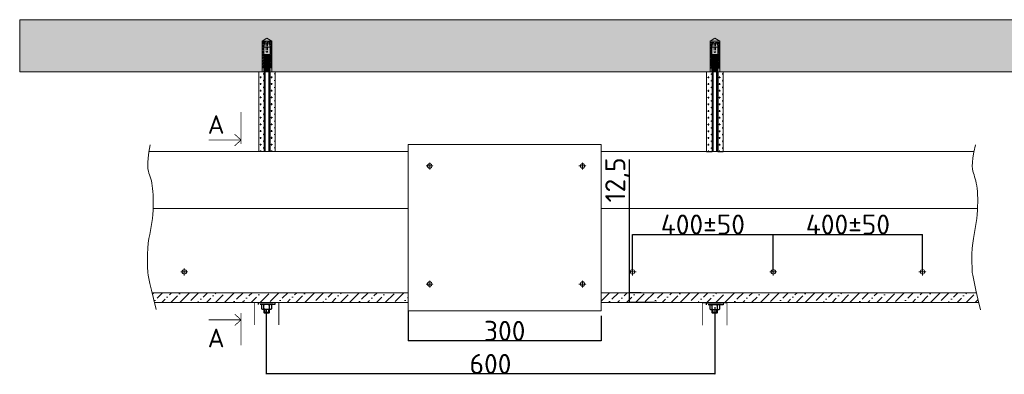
# Model space of a CAD drawing. Header units: millimetres. Extents: x 2030 to 99017, y 1212 to 75656.
# Tile 9 of 72: x 43821 to 64814, y 21683 to 29242. Entities that reach past the tile are written whole.
import ezdxf

# ---------------------------------------------------------------- set-up
doc = ezdxf.new("R2010")
doc.units = ezdxf.units.MM
doc.linetypes.add('CENTER', pattern=[50.8, 31.75, -6.35, 6.35, -6.35])
doc.linetypes.add('HIDDEN2', pattern=[4.7625, 3.175, -1.5875])
for name, color, linetype, lineweight in [('01_Техстронг Плита', 32, 'Continuous', 9), ('02_Техстронг Профиль', 7, 'Continuous', 9), ('Расходные материалы', 252, 'Continuous', 9)]:
    doc.layers.add(name, color=color, linetype=linetype, lineweight=lineweight)
for name, color, linetype, lineweight, true_color in [('Анкеры и саморезы', 7, 'Continuous', 9, 0x000000), ('Размеры и выноски', 7, 'Continuous', 9, 0x000000), ('Строительные конструкции', 7, 'Continuous', 9, 0x000000), ('Шпильки', 7, 'Continuous', 9, 0x000000)]:
    doc.layers.add(name, color=color, linetype=linetype, lineweight=lineweight, true_color=true_color)
doc.styles.add('ISOCPEUR', font='isocpeur.ttf')
doc.styles.add('MPM', font='isocpeur.ttf')
doc.dimstyles.new('ISO-25', dxfattribs={"dimtxt": 2.5, "dimasz": 2.5, "dimexe": 1.25, "dimexo": 0.625, "dimtad": 1, "dimtxsty": 'Standard', "dimcen": 2.5, "dimadec": 0, "dimazin": 0, "dimtfac": 1, "dimtmove": 0, "dimatfit": 3, "dimfxl": 1, "dimarcsym": 0})

# ---------------------------------------------------------------- blocks, each defined once
blk = doc.blocks.new('_Oblique')
at = {"color": 0, "linetype": 'ByBlock', "lineweight": -2}
blk.add_line((-0.5, -0.5), (0.5, 0.5), dxfattribs=at)
blk = doc.blocks.new('*D510')
at = {"layer": 'Defpoints', "color": 0, "transparency": 16777216}
for p in [(52105, 23037), (56220, 22932), (52105, 22396)]:
    blk.add_point(p, dxfattribs=at)
at = {"layer": 'Размеры и выноски', "color": 0, "lineweight": -2, "transparency": 16777216}
for p, q in [((52105, 23037), (52105, 22395)), ((56220, 22931), (56220, 22395)), ((56220, 22396), (52105, 22396))]:
    blk.add_line(p, q, dxfattribs=at)
at = {"layer": 'Размеры и выноски', "color": 0, "lineweight": -2, "transparency": 16777216, "xscale": 2.5, "yscale": 2.5, "zscale": 2.5, "rotation": 180}
blk.add_blockref('_Oblique', (52105, 22396), dxfattribs=at)
at = {"layer": 'Размеры и выноски', "color": 0, "lineweight": -2, "transparency": 16777216, "xscale": 2.5, "yscale": 2.5, "zscale": 2.5}
blk.add_blockref('_Oblique', (56220, 22396), dxfattribs=at)
at = {"layer": 'Размеры и выноски', "color": 0, "transparency": 16777216, "insert": (54162, 22609), "char_height": 250, "attachment_point": 5, "style": 'ISOCPEUR'}
blk.add_mtext('{\\H1.70293x;300}', dxfattribs=at)
blk = doc.blocks.new('*D505')
at = {"layer": 'Defpoints', "color": 0, "transparency": 16777216}
for p in [(56825, 23422), (57073, 23422), (57410, 23216)]:
    blk.add_point(p, dxfattribs=at)
at = {"layer": 'Размеры и выноски', "color": 0, "lineweight": -2, "transparency": 16777216}
for p, q in [((56825, 23422), (56825, 26263)), ((57072, 23422), (56824, 23422)), ((56825, 23216), (56825, 23422)), ((57409, 23216), (56824, 23216)), ((56825, 23216), (56825, 23213))]:
    blk.add_line(p, q, dxfattribs=at)
at = {"layer": 'Размеры и выноски', "color": 0, "lineweight": -2, "transparency": 16777216, "xscale": 2.5, "yscale": 2.5, "zscale": 2.5}
for p, rotation in [((56825, 23422), 270), ((56825, 23216), 90)]:
    blk.add_blockref('_Oblique', p, dxfattribs=dict(at, rotation=rotation))
at = {"layer": 'Размеры и выноски', "color": 0, "transparency": 16777216, "insert": (56569, 25826), "char_height": 250, "attachment_point": 5, "rotation": 90, "style": 'ISOCPEUR'}
blk.add_mtext('{\\H1.70293x;12,5}', dxfattribs=at)
blk = doc.blocks.new('*D506')
at = {"layer": 'Defpoints', "color": 0, "transparency": 16777216}
for p in [(59888, 24662), (56885, 23860), (59888, 23868)]:
    blk.add_point(p, dxfattribs=at)
at = {"layer": 'Размеры и выноски', "color": 0, "lineweight": -2, "transparency": 16777216}
for p, q in [((56885, 23861), (56885, 24663)), ((56885, 24662), (59888, 24662)), ((59888, 23868), (59888, 24663))]:
    blk.add_line(p, q, dxfattribs=at)
at = {"layer": 'Размеры и выноски', "color": 0, "lineweight": -2, "transparency": 16777216, "xscale": 2.5, "yscale": 2.5, "zscale": 2.5, "rotation": 180}
blk.add_blockref('_Oblique', (56885, 24662), dxfattribs=at)
at = {"layer": 'Размеры и выноски', "color": 0, "lineweight": -2, "transparency": 16777216, "xscale": 2.5, "yscale": 2.5, "zscale": 2.5}
blk.add_blockref('_Oblique', (59888, 24662), dxfattribs=at)
at = {"layer": 'Размеры и выноски', "color": 0, "transparency": 16777216, "insert": (58387, 24876), "char_height": 250, "width": 288, "attachment_point": 5, "style": 'ISOCPEUR'}
blk.add_mtext('{\\H1.70293x;400\\A1;±50}', dxfattribs=at)
blk = doc.blocks.new('*D507')
at = {"layer": 'Defpoints', "color": 0, "transparency": 16777216}
for p in [(63071, 24662), (59888, 23868), (63071, 23868)]:
    blk.add_point(p, dxfattribs=at)
at = {"layer": 'Размеры и выноски', "color": 0, "lineweight": -2, "transparency": 16777216}
for p, q in [((59888, 23868), (59888, 24664)), ((59888, 24662), (63071, 24662)), ((63071, 23868), (63071, 24664))]:
    blk.add_line(p, q, dxfattribs=at)
at = {"layer": 'Размеры и выноски', "color": 0, "lineweight": -2, "transparency": 16777216, "xscale": 2.5, "yscale": 2.5, "zscale": 2.5, "rotation": 180}
blk.add_blockref('_Oblique', (59888, 24662), dxfattribs=at)
at = {"layer": 'Размеры и выноски', "color": 0, "lineweight": -2, "transparency": 16777216, "xscale": 2.5, "yscale": 2.5, "zscale": 2.5}
blk.add_blockref('_Oblique', (63071, 24662), dxfattribs=at)
at = {"layer": 'Размеры и выноски', "color": 0, "transparency": 16777216, "insert": (61480, 24876), "char_height": 250, "attachment_point": 5, "style": 'ISOCPEUR'}
blk.add_mtext('{\\H1.70293x;400\\A1;±50}', dxfattribs=at)
blk = doc.blocks.new('*U478')
at = {"layer": 'Анкеры и саморезы', "lineweight": 5, "true_color": 0x939598}
h = blk.add_hatch(dxfattribs=at)
h.set_pattern_fill('STEEL', color=252, scale=0.8)
h.set_pattern_definition([(45, (-16380.2264, 15704.676), (-1.79605122, 1.79605122), []), (45, (-16380.2264, 15705.946), (-1.79605122, 1.79605122), [])])
h.paths.add_polyline_path([(-4, 30.6), (-2.9, 36.7), (-5.8, 36.7), (-5.8, 4.7), (-4, 4.7)])
h.paths.add_polyline_path([(5.8, 36.7), (2.9, 36.7), (4, 30.6), (4, 4.7), (5.8, 4.7)])
at = {"layer": 'Анкеры и саморезы', "color": 252, "lineweight": 5, "true_color": 0x939598}
for p, q in [((6, 38.3), (-6, 38.3)), ((-5.8, 36.7), (-5.8, 4.7)), ((-0.8, 36.7), (-5.8, 36.7)), ((-4, 30.6), (-4, 4.7)), ((-3.9, 30.6), (3.9, 30.6)), ((-3.1, 35), (3.1, 35)), ((-0.8, 36.7), (-0.8, 35)), ((5.8, 36.7), (0.8, 36.7)), ((0.8, 36.7), (0.8, 35)), ((4, 30.6), (4, 4.7)), ((5.8, 36.7), (5.8, 4.7)), ((-4, 24.3), (-5.8, 24.3)), ((-4, 19.2), (-3.6, 19.5)), ((-4, 19.2), (-3.4, 18.9)), ((-4, 18), (-3.4, 18.4)), ((-4, 18), (-3.4, 17.7)), ((-4, 16.8), (-3.4, 17.2)), ((-4, 16.8), (-3.4, 16.5)), ((-4, 15.6), (-3.4, 16)), ((-4, 15.6), (-3.4, 15.3)), ((-4, 14.4), (-3.4, 14.8)), ((-4, 14.4), (-3.4, 14.1)), ((-4, 13.2), (-3.4, 13.6)), ((-4, 13.2), (-3.4, 12.9)), ((-4, 12), (-3.4, 12.4)), ((3.9, 21.5), (-3.9, 21.5)), ((-3.4, 18.4), (-3.4, 18.9)), ((-3.4, 17.2), (-3.4, 17.7)), ((-3.4, 16), (-3.4, 16.5)), ((-3.4, 14.8), (-3.4, 15.3)), ((-3.4, 13.6), (-3.4, 14.1)), ((-3.4, 12.4), (-3.4, 12.9)), ((3.4, 19), (3.4, 19.5)), ((4, 18.6), (3.4, 19)), ((4, 18.6), (3.4, 18.3)), ((3.4, 17.8), (3.4, 18.3)), ((4, 17.4), (3.4, 17.8)), ((4, 17.4), (3.4, 17.1)), ((3.4, 16.6), (3.4, 17.1)), ((4, 16.2), (3.4, 16.6)), ((4, 16.2), (3.4, 15.9)), ((3.4, 15.4), (3.4, 15.9)), ((4, 15), (3.4, 15.4)), ((4, 15), (3.4, 14.7)), ((3.4, 14.2), (3.4, 14.7)), ((4, 13.8), (3.4, 14.2)), ((4, 13.8), (3.4, 13.5)), ((3.4, 13), (3.4, 13.5)), ((4, 12.6), (3.4, 13)), ((4, 12.6), (3.4, 12.3)), ((3.4, 11.8), (3.4, 12.3)), ((4, 24.3), (5.8, 24.3)), ((-3.8, 4.7), (-6, 4.7)), ((-4, 12), (-3.4, 11.7)), ((-4, 10.8), (-3.4, 11.2)), ((-4, 10.8), (-3.4, 10.5)), ((-4, 9.6), (-3.4, 10)), ((-4, 9.6), (-3.4, 9.3)), ((-4, 8.4), (-3.4, 8.8)), ((-4, 8.4), (-3.4, 8.1)), ((-4, 7.2), (-3.4, 7.6)), ((-4, 7.2), (-3.4, 6.9)), ((-4, 6), (-3.4, 6.4)), ((-4, 6), (-3.4, 5.7)), ((-4, 4.8), (-3.4, 5.2)), ((-4, 4.8), (-3.4, 4.5)), ((-4, 3.6), (-3.4, 4)), ((-4, 3.6), (-3.4, 3.3)), ((-4, 2.4), (-3.4, 2.8)), ((-4, 2.4), (-3.4, 2.1)), ((-4, 1.2), (-3.4, 1.6)), ((-4, 1.2), (-3.4, 0.9)), ((-4, 0), (-3.4, 0.4)), ((-4, 0), (-3.9, 0)), ((-3.4, 11.2), (-3.4, 11.7)), ((-3.4, 10), (-3.4, 10.5)), ((-3.4, 8.8), (-3.4, 9.3)), ((-3.4, 7.6), (-3.4, 8.1)), ((-3.4, 6.4), (-3.4, 6.9)), ((-3.4, 5.2), (-3.4, 5.7)), ((-3.4, 4), (-3.4, 4.5)), ((-3.4, 2.8), (-3.4, 3.3)), ((-3.4, 1.6), (-3.4, 2.1)), ((-3.4, 0.4), (-3.4, 0.9)), ((4, 11.4), (3.4, 11.8)), ((4, 11.4), (3.4, 11.1)), ((3.4, 10.6), (3.4, 11.1)), ((4, 10.2), (3.4, 10.6)), ((4, 10.2), (3.4, 9.9)), ((3.4, 9.4), (3.4, 9.9)), ((4, 9), (3.4, 9.4)), ((4, 9), (3.4, 8.7)), ((3.4, 8.2), (3.4, 8.7)), ((4, 7.8), (3.4, 8.2)), ((4, 7.8), (3.4, 7.5)), ((3.4, 7), (3.4, 7.5)), ((4, 6.6), (3.4, 7)), ((4, 6.6), (3.4, 6.3)), ((3.4, 5.8), (3.4, 6.3)), ((4, 5.4), (3.4, 5.8)), ((4, 5.4), (3.4, 5.1)), ((3.4, 4.6), (3.4, 5.1)), ((6, 4.7), (3.4, 4.7)), ((4, 4.2), (3.4, 4.6)), ((4, 4.2), (3.4, 3.9)), ((3.4, 3.4), (3.4, 3.9)), ((4, 3), (3.4, 3.4)), ((4, 3), (3.4, 2.7)), ((3.4, 2.2), (3.4, 2.7)), ((4, 1.8), (3.4, 2.2)), ((4, 1.8), (3.4, 1.5)), ((3.4, 1), (3.4, 1.5)), ((4, 0.6), (3.4, 1)), ((4, 0.6), (3.4, 0.3)), ((3.4, 0), (3.4, 0.3))]:
    blk.add_line(p, q, dxfattribs=at)
at = {"layer": 'Анкеры и саморезы', "color": 252, "lineweight": 5, "true_color": 0x939598, "extrusion": (1.22461e-16, 5.99869e-32, -1)}
for p, q in [((-4, 30.6), (-2.9, 36.7)), ((-3.9, 30.6), (-3.1, 35)), ((-3.9, 21.5), (-3.9, 30.6)), ((2.9, 36.7), (4, 30.6)), ((3.1, 35), (3.9, 30.6)), ((3.9, 30.6), (3.9, 21.5)), ((-2.6, 20.7), (-3.9, 21.5)), ((2.6, 20.3), (-2.6, 20.3)), ((3.9, 21.5), (2.6, 20.7))]:
    blk.add_line(p, q, dxfattribs=at)
at = {"layer": 'Анкеры и саморезы', "color": 252, "linetype": 'HIDDEN2', "lineweight": 5, "true_color": 0x939598}
for p, q in [((-0.8, 35), (-0.8, 25.1)), ((0.8, 35), (0.8, 25.1))]:
    blk.add_line(p, q, dxfattribs=at)
at = {"layer": 'Анкеры и саморезы', "color": 252, "lineweight": 5, "true_color": 0x939598, "extrusion": (-1.22461e-16, 4.49903e-32, -1)}
for p, q in [((4, 18.6), (-4, 18)), ((4, 17.4), (-4, 16.8)), ((4, 16.2), (-4, 15.6)), ((4, 15), (-4, 14.4)), ((4, 13.8), (-4, 13.2)), ((4, 12.6), (-4, 12)), ((3.4, 19.5), (-3.4, 18.9)), ((3.4, 19.5), (-3.4, 18.9)), ((3.4, 19), (-3.4, 18.4)), ((3.4, 18.3), (-3.4, 17.7)), ((3.4, 17.8), (-3.4, 17.2)), ((3.4, 17.1), (-3.4, 16.5)), ((3.4, 16.6), (-3.4, 16)), ((3.4, 15.9), (-3.4, 15.3)), ((3.4, 15.4), (-3.4, 14.8)), ((3.4, 14.7), (-3.4, 14.1)), ((3.4, 14.2), (-3.4, 13.6)), ((3.4, 13.5), (-3.4, 12.9)), ((3.4, 13), (-3.4, 12.4)), ((3.4, 12.3), (-3.4, 11.7)), ((4, 11.4), (-4, 10.8)), ((4, 10.2), (-4, 9.6)), ((4, 9), (-4, 8.4)), ((4, 7.8), (-4, 7.2)), ((4, 6.6), (-4, 6)), ((4, 5.4), (-4, 4.8)), ((4, 4.2), (-4, 3.6)), ((4, 3), (-4, 2.4)), ((4, 1.8), (-4, 1.2)), ((4, 0.6), (-4, 0)), ((3.4, 11.8), (-3.4, 11.2)), ((3.4, 11.1), (-3.4, 10.5)), ((3.4, 11.1), (-3.4, 10.5)), ((3.4, 10.6), (-3.4, 10)), ((3.4, 9.9), (-3.4, 9.3)), ((3.4, 9.9), (-3.4, 9.3)), ((3.4, 9.4), (-3.4, 8.8)), ((3.4, 8.7), (-3.4, 8.1)), ((3.4, 8.2), (-3.4, 7.6)), ((3.4, 7.5), (-3.4, 6.9)), ((3.4, 7), (-3.4, 6.4)), ((3.4, 6.3), (-3.4, 5.7)), ((3.4, 5.8), (-3.4, 5.2)), ((3.4, 5.1), (-3.4, 4.5)), ((3.4, 4.6), (-3.4, 4)), ((3.4, 3.9), (-3.4, 3.3)), ((3.4, 3.4), (-3.4, 2.8)), ((3.4, 2.7), (-3.4, 2.1)), ((3.4, 2.2), (-3.4, 1.6)), ((3.4, 1.5), (-3.4, 0.9)), ((3.4, 1.5), (-3.4, 0.9)), ((3.4, 1), (-3.4, 0.4)), ((3.4, 0.3), (0.4, 0)), ((3.4, 0.3), (0.4, 0))]:
    blk.add_line(p, q, dxfattribs=at)
at = {"layer": 'Анкеры и саморезы', "color": 252, "lineweight": 5, "true_color": 0x939598, "extrusion": (1.22461e-16, -5.99869e-32, -1)}
for p, q in [((3.4, 19.5), (-3.6, 19.5)), ((-2.6, 20.3), (-3.4, 19.5)), ((2.6, 20.7), (-2.6, 20.7)), ((3.4, 19.5), (2.6, 20.3))]:
    blk.add_line(p, q, dxfattribs=at)
at = {"layer": 'Анкеры и саморезы', "color": 252, "lineweight": 5, "ltscale": 5, "true_color": 0x939598}
blk.add_line((6, 0), (-6, 0), dxfattribs=at)
at = {"layer": 'Анкеры и саморезы', "color": 252, "lineweight": 5, "true_color": 0x939598}
blk.add_lwpolyline([(-6, 0), (-6, 38.3), (0, 41.8), (6, 38.3), (6, 0)], dxfattribs=at)
at = {"layer": 'Анкеры и саморезы', "color": 252, "linetype": 'HIDDEN2', "lineweight": 5, "true_color": 0x939598}
blk.add_arc((0, 25.1), 0.8, 180, 0, dxfattribs=at)
blk = doc.blocks.new('*D509')
at = {"layer": 'Defpoints', "color": 0, "transparency": 16777216}
for p in [(58640, 23116), (49078, 23069), (49078, 21690)]:
    blk.add_point(p, dxfattribs=at)
at = {"layer": 'Размеры и выноски', "color": 0, "lineweight": -2, "transparency": 16777216}
for p, q in [((58640, 23115), (58640, 21689)), ((49078, 23068), (49078, 21689)), ((58640, 21690), (49078, 21690))]:
    blk.add_line(p, q, dxfattribs=at)
at = {"layer": 'Размеры и выноски', "color": 0, "lineweight": -2, "transparency": 16777216, "xscale": 2.5, "yscale": 2.5, "zscale": 2.5, "rotation": 180}
blk.add_blockref('_Oblique', (49078, 21690), dxfattribs=at)
at = {"layer": 'Размеры и выноски', "color": 0, "lineweight": -2, "transparency": 16777216, "xscale": 2.5, "yscale": 2.5, "zscale": 2.5}
blk.add_blockref('_Oblique', (58640, 21690), dxfattribs=at)
at = {"layer": 'Размеры и выноски', "color": 0, "transparency": 16777216, "insert": (53859, 21904), "char_height": 250, "attachment_point": 5, "style": 'ISOCPEUR'}
blk.add_mtext('{\\H1.70293x;600}', dxfattribs=at)

msp = doc.modelspace()

# ---------------------------------------------------------------- hatches: boundary and pattern name
at = {"layer": '01_Техстронг Плита', "ltscale": 4}
h = msp.add_hatch(dxfattribs=at)
h.set_pattern_fill('ANSI36', color=32, scale=42.429359, angle=-180, style=0)
h.set_pattern_definition([(225, (-72436.46, -64067.98), (-71.44247, -261.95573), [336.78304, -67.3566, 0, -67.3566])])
edge = h.paths.add_edge_path()
edge.add_line((52104.756, 23422.15), (46642.718, 23422.15))
edge.add_spline(control_points=[(46642.718, 23422.15), (46645.505, 23410.356), (46648.377, 23398.258), (46651.335, 23385.848)], knot_values=[4.13882252, 4.13882252, 4.13882252, 4.13882252, 4.143279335, 4.143279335, 4.143279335, 4.143279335], degree=3, periodic=0)
edge.add_spline(control_points=[(46651.335, 23385.848), (46663.539, 23334.656), (46677.224, 23278.14), (46692.577, 23215.631)], knot_values=[4.143279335, 4.143279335, 4.143279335, 4.143279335, 4.161663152, 4.161663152, 4.161663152, 4.161663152], degree=3, periodic=0)
edge.add_line((46692.577, 23215.631), (52104.756, 23215.631))
edge.add_line((52104.756, 23215.631), (52104.756, 23422.15))
edge = h.paths.add_edge_path()
edge.add_spline(control_points=[(64270.594, 23215.631), (64251.533, 23293.293), (64235.041, 23361.705), (64220.764, 23422.15)], knot_values=[4.138412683, 4.138412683, 4.138412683, 4.138412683, 4.161159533, 4.161159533, 4.161159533, 4.161159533], degree=3, periodic=0)
edge.add_line((64220.764, 23422.15), (56216.395, 23422.15))
edge.add_line((56216.395, 23422.15), (56216.395, 23215.631))
edge.add_line((56216.395, 23215.631), (64270.594, 23215.631))
at = {"layer": 'Строительные конструкции'}
h = msp.add_hatch(dxfattribs=at)
h.set_pattern_fill('AR-CONC', color=256, scale=4.774714)
h.set_pattern_definition([(50, (-1051855.6, 220042.26), (869.8798, -76.1046), [90.9583, -1000.5414]), (355, (-1051855.6, 220042.3), (-168.2773, 912.2419), [72.76665, -800.4359]), (100.451445, (-1051783.1, 220035.9), (701.6025, 836.1373), [77.3027, -850.3301]), (46.1842, (-1051855.6, 220284.8), (1294.325, -200.7401), [136.4375, -1500.8121]), (96.63556, (-1051747.7, 220268.1), (1133.537, 1181.3891), [115.954, -1275.4963]), (351.18415, (-1051855.6, 220284.8), (1133.537, 1181.3891), [109.1498, -1200.6484]), (21, (-1051734.3, 220224.2), (723.91543, -488.28712), [90.9583, -1000.5414]), (326, (-1051734.3, 220224.2), (295.08704, 879.44495), [72.76665, -800.43314]), (71.451445, (-1051674, 220183.5), (1019.0025, 391.15783), [77.3027, -850.3286]), (37.5, (-1051855.6, 220042.26), (14.7472, 403.72617), [0, -790.73092, 0, -812.56091, 0, -803.46508]), (7.5, (-1051855.6, 220042.26), (319.04481, 478.33364), [0, -463.281, 0, -772.53926, 0, -306.22631]), (327.5, (-1052126.05, 220042.26), (647.40638, -27.35312), [0, -303.19437, 0, -945.96644, 0, -1255.2247]), (317.5, (-1052247.3, 220042.26), (707.27455, 121.40424), [0, -394.15268, 0, -628.21874, 0, -891.39145])])
h.paths.add_polyline_path([(43821.117, 29242.251), (43821.117, 28132.728), (65686.474, 28127.99), (65686.474, 29237.512), (54724.705, 29237.512)])
at = {"layer": 'Шпильки'}
h = msp.add_hatch(dxfattribs=at)
h.set_pattern_fill('CROSS', color=102, scale=11.300158)
h.set_pattern_definition([(0, (-507816.94, -250613.47), (71.756001, 71.756001), [35.878, -107.634002]), (90, (-507799, -250631.41), (-71.756001, 71.756001), [35.878, -107.634002])])
h.paths.add_polyline_path([(48916.438, 26429.228), (49032.677, 26429.228), (49032.677, 28131.825), (48916.438, 28131.825)])
h = msp.add_hatch(dxfattribs=at)
h.set_pattern_fill('CROSS', color=102, scale=11.300158)
h.set_pattern_definition([(0, (-507579.44, -250613.055), (71.756001, 71.756001), [35.878, -107.634002]), (90, (-507561.5, -250630.994), (-71.756001, 71.756001), [35.878, -107.634002])])
h.paths.add_polyline_path([(49153.935, 26429.228), (49270.174, 26429.228), (49270.246, 28131.727), (49154.007, 28131.727)])
h = msp.add_hatch(dxfattribs=at)
h.set_pattern_fill('CROSS', color=102, scale=11.300158)
h.set_pattern_definition([(0, (-498267.516, -250615.744), (71.756001, 71.756001), [35.878, -107.634002]), (90, (-498249.58, -250633.68), (-71.756001, 71.756001), [35.878, -107.634002])])
h.paths.add_polyline_path([(58465.862, 26426.957), (58582.101, 26426.957), (58582.101, 28129.554), (58465.861, 28129.554)])
h = msp.add_hatch(dxfattribs=at)
h.set_pattern_fill('CROSS', color=102, scale=11.300158)
h.set_pattern_definition([(0, (-498030.02, -250615.325), (71.756001, 71.756001), [35.878, -107.634002]), (90, (-498012.08, -250633.264), (-71.756001, 71.756001), [35.878, -107.634002])])
h.paths.add_polyline_path([(58703.358, 26426.957), (58819.598, 26426.957), (58819.67, 28129.456), (58703.43, 28129.456)])

# ---------------------------------------------------------------- linework, layer by layer
at = {"ltscale": 100}
for p, q in [((49154.007, 28132.173), (49033.208, 28132.173)), ((58703.431, 28129.902), (58582.631, 28129.902))]:
    msp.add_line(p, q, dxfattribs=at)
at = {"ltscale": 40}
for p, q in [((49033.208, 28132.173), (49033.208, 26429.228)), ((49048.308, 28132.173), (49048.308, 26429.228)), ((49138.907, 26429.228), (49138.907, 28132.173)), ((49154.007, 28132.173), (49154.007, 26429.228)), ((58582.631, 28129.902), (58582.631, 26426.957)), ((58597.731, 28129.902), (58597.731, 26426.957)), ((58688.331, 26426.957), (58688.331, 28129.902)), ((58703.431, 28129.902), (58703.431, 26426.957))]:
    msp.add_line(p, q, dxfattribs=at)
at = {"linetype": 'HIDDEN2', "ltscale": 100}
for p, q in [((49010.927, 23171.765), (49028.828, 23158.877)), ((49046.729, 23171.765), (49028.828, 23158.877)), ((49028.828, 23081.974), (49028.828, 23158.877)), ((49127.166, 23171.765), (49145.067, 23158.877)), ((49162.969, 23171.765), (49145.067, 23158.877)), ((49145.067, 23081.974), (49145.067, 23158.877)), ((58564.243, 23166.983), (58582.145, 23154.094)), ((58600.046, 23166.983), (58582.145, 23154.094)), ((58582.145, 23077.191), (58582.145, 23154.094)), ((58680.483, 23166.983), (58698.384, 23154.094)), ((58716.285, 23166.983), (58698.384, 23154.094)), ((58698.384, 23077.191), (58698.384, 23154.094)), ((49010.927, 23069.086), (49028.828, 23081.974)), ((49046.729, 23069.086), (49028.828, 23081.974)), ((49127.166, 23069.086), (49145.067, 23081.974)), ((49162.969, 23069.086), (49145.067, 23081.974)), ((58564.243, 23064.303), (58582.145, 23077.191)), ((58600.046, 23064.303), (58582.145, 23077.191)), ((58680.483, 23064.303), (58698.384, 23077.191)), ((58716.285, 23064.303), (58698.384, 23077.191))]:
    msp.add_line(p, q, dxfattribs=at)
at = {"linetype": 'HIDDEN2', "ltscale": 40}
for p, q in [((49026.548, 23069.086), (49026.548, 23003.653)), ((49147.347, 23003.653), (49026.548, 23003.653)), ((49026.548, 23003.653), (49041.648, 22988.553)), ((49041.648, 23069.086), (49041.648, 22988.553)), ((49132.248, 22988.553), (49041.648, 22988.553)), ((49132.248, 22988.553), (49132.248, 23069.086)), ((49147.347, 23003.653), (49132.248, 22988.553)), ((49147.347, 23003.653), (49147.347, 23069.086)), ((58579.865, 23064.303), (58579.865, 22998.87)), ((58700.664, 22998.87), (58579.865, 22998.87)), ((58579.865, 22998.87), (58594.965, 22983.77)), ((58594.965, 23064.303), (58594.965, 22983.77)), ((58685.564, 22983.77), (58594.965, 22983.77)), ((58685.564, 22983.77), (58685.564, 23064.303)), ((58700.664, 22998.87), (58685.564, 22983.77)), ((58700.664, 22998.87), (58700.664, 23064.303))]:
    msp.add_line(p, q, dxfattribs=at)
at = {"color": 7, "lineweight": 50, "const_width": 15.916}
for points in [[(48540.853, 27274.536), (48540.853, 26589.207)], [(48540.853, 26677.142), (47853.465, 26677.142)], [(48540.853, 26677.142), (48404.866, 26799.558)], [(48540.853, 26677.142), (48404.866, 26554.726)], [(48824.895, 23212.032), (49346.527, 23212.032), (49346.527, 22734.56)], [(48824.895, 23212.032), (48824.895, 22734.56)], [(58378.211, 23207.249), (58899.844, 23207.249), (58899.844, 22729.778)], [(58378.211, 23207.249), (58378.211, 22729.778)], [(48540.853, 22843.785), (48404.866, 22966.202)], [(48540.853, 22986.814), (48540.853, 22301.485)], [(48540.853, 22843.785), (47853.465, 22843.785)], [(48540.853, 22843.785), (48404.866, 22721.369)]]:
    msp.add_lwpolyline(points, dxfattribs=at)
at = {"linetype": 'HIDDEN2', "ltscale": 100}
for points in [[(49263.587, 23171.765), (48910.309, 23171.765), (48910.309, 23212.032), (49263.587, 23212.032)], [(48997.639, 23171.765), (48979.738, 23158.877), (48979.738, 23081.974), (48997.639, 23069.086), (49176.256, 23069.086), (49194.157, 23081.974), (49194.157, 23158.877), (49176.256, 23171.765)], [(58816.903, 23166.983), (58463.625, 23166.983), (58463.625, 23207.249), (58816.903, 23207.249)], [(58550.956, 23166.983), (58533.055, 23154.094), (58533.055, 23077.191), (58550.956, 23064.303), (58729.573, 23064.303), (58747.474, 23077.191), (58747.474, 23154.094), (58729.573, 23166.983)]]:
    msp.add_lwpolyline(points, close=True, dxfattribs=at)
at = {"layer": '01_Техстронг Плита', "color": 5, "ltscale": 4}
msp.add_lwpolyline([(56216.395, 23037.18), (52104.756, 23037.18), (52104.756, 26583.911), (56216.395, 26583.911)], close=True, dxfattribs=at)
at = {"layer": '01_Техстронг Плита', "color": 32, "ltscale": 4}
for points in [[(46574.138, 26429.228), (52104.756, 26429.228)], [(56216.395, 26429.228), (64167.384, 26429.228)], [(46665.735, 25219.961), (52104.756, 25220.136)], [(56216.395, 25220.269), (64243.773, 25220.528)], [(52104.756, 23422.15), (46643.59, 23422.15)], [(64220.764, 23422.15), (56216.395, 23422.15)], [(52104.756, 23215.631), (46693.003, 23215.631)], [(46693.003, 23215.631), (52104.756, 23215.631)], [(64270.594, 23215.631), (56216.395, 23215.631)], [(56216.395, 23215.631), (64270.594, 23215.631)]]:
    msp.add_lwpolyline(points, dxfattribs=at)
for points in [[(46600.501, 26574.421), (46514.626, 26112.576), (46595.495, 25961.572), (46688.174, 25570.163), (46651.024, 24799.105), (46513.088, 24381.931), (46558.611, 23750.75), (46729.524, 23066.538)], [(64198.472, 26574.708), (64092.637, 26112.576), (64173.506, 25961.572), (64266.185, 25570.163), (64229.035, 24799.105), (64091.099, 24381.931), (64136.622, 23750.75), (64309.162, 23059.946)]]:
    msp.add_open_spline(points, degree=3, knots=[0, 0, 0, 0, 1, 2, 3, 4, 4.175284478, 4.175284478, 4.175284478, 4.175284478], dxfattribs=at)
at = {"layer": 'Расходные материалы', "color": 253, "linetype": 'CENTER'}
for p, q in [((52487.077, 26123.967), (52640.347, 26123.967)), ((52487.077, 26123.967), (52640.347, 26123.967)), ((52563.712, 26047.332), (52563.712, 26200.602)), ((52563.712, 26047.332), (52563.712, 26200.602)), ((55745.578, 26123.967), (55898.848, 26123.967)), ((55745.578, 26123.967), (55898.848, 26123.967)), ((55822.213, 26047.332), (55822.213, 26200.602)), ((55822.213, 26047.332), (55822.213, 26200.602)), ((47330.041, 23791.224), (47330.041, 23944.494)), ((47330.041, 23791.224), (47330.041, 23944.494)), ((56885.459, 23791.224), (56885.459, 23944.494)), ((56885.459, 23791.224), (56885.459, 23944.494)), ((59888.356, 23791.224), (59888.356, 23944.494)), ((59888.356, 23791.224), (59888.356, 23944.494)), ((63071.499, 23791.224), (63071.499, 23944.494)), ((63071.499, 23791.224), (63071.499, 23944.494)), ((47253.407, 23867.859), (47406.676, 23867.859)), ((47253.407, 23867.859), (47406.676, 23867.859)), ((56808.824, 23867.859), (56962.094, 23867.859)), ((56808.824, 23867.859), (56962.094, 23867.859)), ((59811.721, 23867.859), (59964.991, 23867.859)), ((59811.721, 23867.859), (59964.991, 23867.859)), ((62994.864, 23867.859), (63148.134, 23867.859)), ((62994.864, 23867.859), (63148.134, 23867.859)), ((52487.077, 23606.94), (52640.347, 23606.94)), ((52487.077, 23606.94), (52640.347, 23606.94)), ((52563.712, 23530.305), (52563.712, 23683.574)), ((52563.712, 23530.305), (52563.712, 23683.574)), ((55745.578, 23606.94), (55898.848, 23606.94)), ((55745.578, 23606.94), (55898.848, 23606.94)), ((55822.213, 23530.305), (55822.213, 23683.574)), ((55822.213, 23530.305), (55822.213, 23683.574))]:
    msp.add_line(p, q, dxfattribs=at)
at = {"layer": 'Расходные материалы', "color": 253, "linetype": 'Continuous'}
for centre in [(52563.712, 26123.967), (52563.712, 26123.967), (55822.213, 26123.967), (55822.213, 26123.967), (47330.041, 23867.859), (47330.041, 23867.859), (56885.459, 23867.859), (56885.459, 23867.859), (59888.356, 23867.859), (59888.356, 23867.859), (63071.499, 23867.859), (63071.499, 23867.859), (52563.712, 23606.94), (52563.712, 23606.94), (55822.213, 23606.94), (55822.213, 23606.94)]:
    msp.add_circle(centre, 48.252, dxfattribs=at)
at = {"layer": 'Строительные конструкции'}
msp.add_lwpolyline([(54724.705, 29237.512), (43821.117, 29242.251), (43821.117, 28132.728), (65686.474, 28127.99), (65686.474, 29237.512)], close=True, dxfattribs=at)
at = {"layer": 'Шпильки', "color": 102, "ltscale": 4}
for points in [[(48916.438, 28131.825), (49032.677, 28131.825), (49032.677, 26429.228), (48916.438, 26429.228)], [(49154.007, 28131.727), (49270.246, 28131.727), (49270.174, 26429.228), (49153.935, 26429.228)], [(58465.861, 28129.554), (58582.101, 28129.554), (58582.101, 26426.957), (58465.862, 26426.957)], [(58703.43, 28129.456), (58819.67, 28129.456), (58819.598, 26426.957), (58703.358, 26426.957)]]:
    msp.add_lwpolyline(points, close=True, dxfattribs=at)

# ---------------------------------------------------------------- block references
at = {"layer": 'Анкеры и саморезы', "xscale": 17.11317489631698, "yscale": 17.11317489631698, "zscale": 17.11317489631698}
for p in [(49093.427, 28132.173), (58642.85, 28129.902)]:
    msp.add_blockref('*U478', p, dxfattribs=at)

# ---------------------------------------------------------------- texts
at = {"layer": '02_Техстронг Профиль', "char_height": 397.893, "attachment_point": 1, "style": 'MPM'}
for insert in [(47830.533, 27207.216), (47830.533, 22656.948)]:
    msp.add_mtext_dynamic_manual_height_columns('А', width=4574.41298, gutter_width=19.895, heights=[251.519], dxfattribs=dict(at, insert=insert))

# ---------------------------------------------------------------- dimensions: what is measured, and where the dimension line sits
at = {"layer": 'Размеры и выноски'}
dim = msp.add_linear_dim(base=(56825.125, 23422.15), p1=(57409.711, 23215.631), p2=(57072.607, 23422.15), angle=90, text='{\\H1.70293x;12,5}', dimstyle='ISO-25', override={"dimtxt": 250, "dimtxsty": 'ISOCPEUR', "dimblk1": 'Oblique', "dimblk2": 'Oblique', "dimsah": 1, "dimatfit": 0}, dxfattribs=at)
dim.commit()
dim.dimension.update_dxf_attribs({"geometry": '*D505', "text_midpoint": (56825.125, 25826.305), "dimtype": 160})
for base, p1, p2, text, picture, middle in [((59888.356, 24662.195), (56885.459, 23859.965), (59888.356, 23867.859), '{\\H1.70293x;400\\A1;±50}', '*D506', (58386.907, 24662.195)), ((63071.499, 24662.415), (59888.356, 23867.859), (63071.499, 23867.859), '{\\H1.70293x;400\\A1;±50}', '*D507', (61479.927, 24662.415)), ((49077.597, 21690.206), (58640.264, 23115.643), (49077.597, 23069.086), '{\\H1.70293x;600}', '*D509', (53858.93, 21690.206)), ((52104.756, 22395.85), (56219.594, 22931.835), (52104.756, 23037.18), '{\\H1.70293x;300}', '*D510', (54162.175, 22395.85))]:
    dim = msp.add_linear_dim(base=base, p1=p1, p2=p2, text=text, dimstyle='ISO-25', override={"dimscale": 1, "dimtxt": 250, "dimtxsty": 'ISOCPEUR', "dimblk1": 'Oblique', "dimblk2": 'Oblique', "dimsah": 1, "dimatfit": 0}, dxfattribs=at)
    dim.commit()
    dim.dimension.update_dxf_attribs({"geometry": picture, "text_midpoint": middle, "dimtype": 160})

doc.saveas('drawing.dxf')
